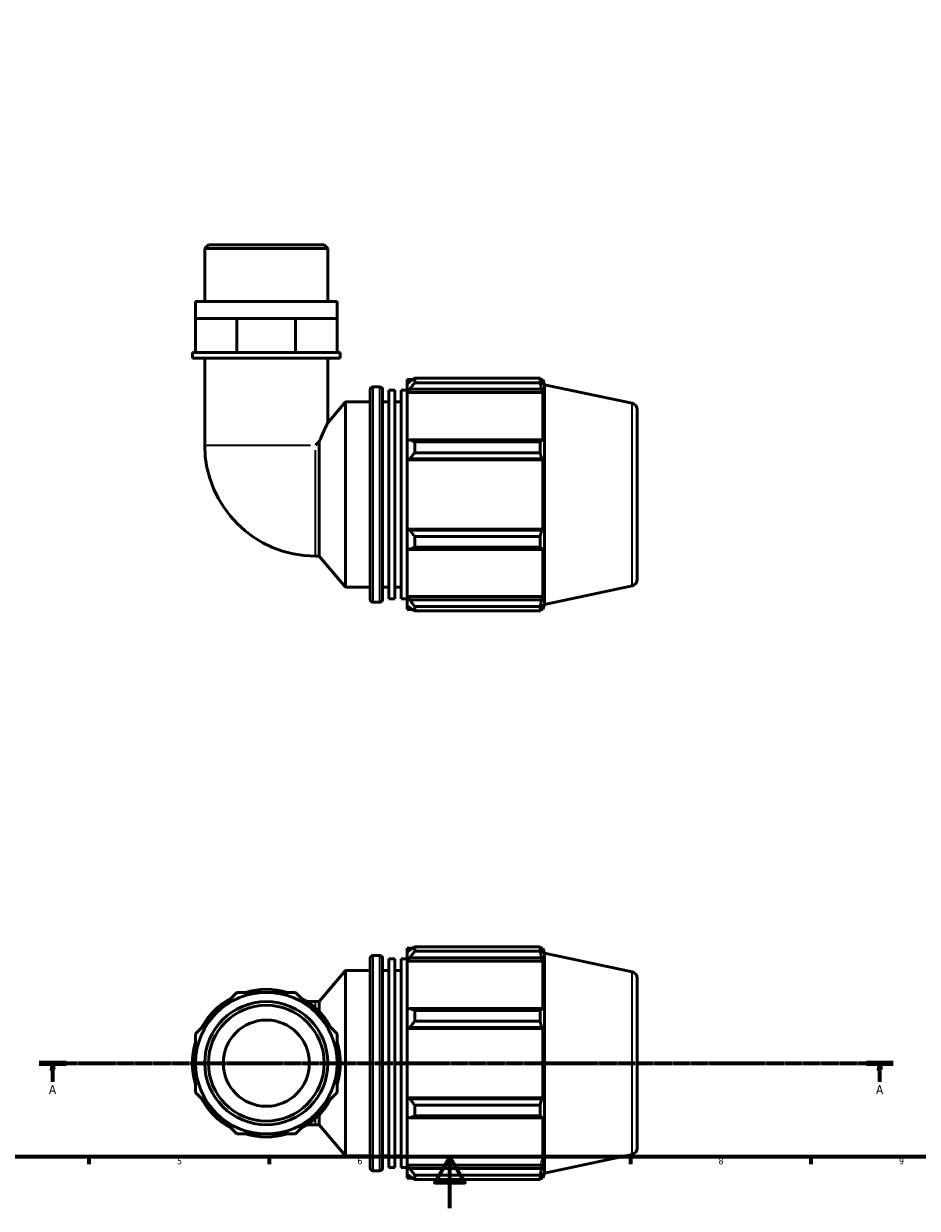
# Model space of a CAD drawing. Header units: millimetres. Extents: x 0 to 931, y 0 to 920.
# Tile 2 of 6: x 255 to 602, y 0 to 460. Entities that reach past the tile are written whole.
import ezdxf

# ---------------------------------------------------------------- set-up
doc = ezdxf.new("R2010")
doc.units = ezdxf.units.MM
doc.linetypes.add('CHAIN', pattern=[0.7087, 0.4724, -0.0591, 0.1181, -0.0591])
for name, color, linetype, lineweight in [('Border (ISO)', 7, 'Continuous', 70), ('Section Line (ISO)', 7, 'CHAIN', 70), ('Visible (ISO)', 7, 'Continuous', 50), ('Visible Narrow (ISO)', 7, 'Continuous', 35)]:
    doc.layers.add(name, color=color, linetype=linetype, lineweight=lineweight)
doc.styles.add('Label Text (ISO)', font='tahoma.ttf')
doc.styles.add('Note Text (ISO)', font='tahoma.ttf')

# ---------------------------------------------------------------- blocks, each defined once
blk = doc.blocks.new('Borders Default Border')
at = {"layer": 'Border (ISO)'}
for p, q in [((280.33, 20), (280.33, 17.1)), ((350.42, 20), (350.42, 17.1)), ((490.58, 20), (490.58, 17.1)), ((560.67, 20), (560.67, 17.1))]:
    blk.add_line(p, q, dxfattribs=at)
at = {"layer": 'Border (ISO)', "flags": 128}
for points in [[(20, 20), (20, 574), (821, 574), (821, 20), (20, 20)], [(420.5, 0), (420.5, 20), (414.73, 10), (426.27, 10), (420.5, 20)]]:
    blk.add_lwpolyline(points, dxfattribs=at)
at = {"layer": 'Border (ISO)', "color": 232, "true_color": 0xca0064, "char_height": 2.5, "attachment_point": 7, "style": 'Note Text (ISO)'}
for s, insert in [('5', (314.64, 17.05)), ('6', (384.66, 17.05)), ('7', (454.77, 17.1)), ('8', (524.81, 17.04)), ('9', (594.88, 17.05))]:
    blk.add_mtext(s, dxfattribs=dict(at, insert=insert))
blk = doc.blocks.new('2dTransSection0')
at = {"layer": 'Section Line (ISO)', "linetype": 'CHAIN'}
blk.add_line((261.1, 56.35), (592.63, 56.35), dxfattribs=at)
at = {"layer": 'Section Line (ISO)', "linetype": 'Continuous', "lineweight": 140}
for p, q in [((261.1, 56.35), (271.55, 56.35)), ((582.18, 56.35), (592.63, 56.35))]:
    blk.add_line(p, q, dxfattribs=at)
at = {"layer": 'Section Line (ISO)', "linetype": 'Continuous'}
for p, q in [((266.33, 56.35), (265.83, 53.85)), ((266.33, 53.85), (266.33, 56.35)), ((266.83, 53.85), (266.33, 56.35)), ((587.4, 56.35), (586.9, 53.85)), ((587.4, 53.85), (587.4, 56.35)), ((587.9, 53.85), (587.4, 56.35)), ((265.83, 53.85), (266.83, 53.85)), ((266.33, 49.12), (266.33, 53.85)), ((586.9, 53.85), (587.9, 53.85)), ((587.4, 49.12), (587.4, 53.85))]:
    blk.add_line(p, q, dxfattribs=at)
at = {"layer": 'Section Line (ISO)', "linetype": 'Continuous', "flags": 128}
for points in [[(266.83, 53.85), (266.33, 56.35), (265.83, 53.85), (266.83, 53.85)], [(587.9, 53.85), (587.4, 56.35), (586.9, 53.85), (587.9, 53.85)]]:
    blk.add_lwpolyline(points, dxfattribs=at)
at = {"layer": 'Section Line (ISO)'}
for points in [[(266.83, 53.85), (266.33, 56.35), (265.83, 53.85), (266.83, 53.85)], [(587.9, 53.85), (587.4, 56.35), (586.9, 53.85), (587.9, 53.85)]]:
    blk.add_solid(points, dxfattribs=at)
at = {"layer": 'Section Line (ISO)', "char_height": 3.5, "attachment_point": 7, "style": 'Label Text (ISO)'}
for insert in [(264.84, 44.35), (585.91, 44.35)]:
    blk.add_mtext('A', dxfattribs=dict(at, insert=insert))

msp = doc.modelspace()

# ---------------------------------------------------------------- linework, layer by layer
at = {"layer": 'Visible (ISO)'}
for p, q in [((326.789, 374.099), (325.355, 372.665)), ((325.355, 352.099), (325.355, 372.665)), ((373.158, 372.665), (325.355, 372.665)), ((326.789, 374.099), (371.724, 374.099)), ((371.724, 374.099), (373.158, 372.665)), ((373.158, 352.099), (373.158, 372.665)), ((376.743, 352.099), (321.77, 352.099)), ((321.77, 345.499), (321.77, 352.099)), ((376.743, 345.499), (376.743, 352.099)), ((321.77, 345.499), (329.82, 345.499)), ((321.77, 332.299), (321.77, 345.499)), ((329.82, 345.499), (337.871, 345.499)), ((337.871, 332.299), (337.871, 345.499)), ((337.871, 345.499), (349.256, 345.499)), ((349.256, 345.499), (360.642, 345.499)), ((360.642, 345.499), (368.692, 345.499)), ((360.642, 332.299), (360.642, 345.499)), ((368.692, 345.499), (376.743, 345.499)), ((376.743, 332.299), (376.743, 345.499)), ((321.77, 332.299), (320.575, 332.299)), ((320.575, 330.099), (320.575, 332.299)), ((324.027, 332.299), (321.77, 332.299)), ((335.614, 332.299), (324.027, 332.299)), ((337.871, 332.299), (335.614, 332.299)), ((341.063, 332.299), (337.871, 332.299)), ((357.449, 332.299), (341.063, 332.299)), ((360.642, 332.299), (357.449, 332.299)), ((362.899, 332.299), (360.642, 332.299)), ((374.486, 332.299), (362.899, 332.299)), ((376.743, 332.299), (374.486, 332.299)), ((377.938, 332.299), (376.743, 332.299)), ((377.938, 330.099), (377.938, 332.299)), ((377.938, 330.099), (320.575, 330.099)), ((325.355, 330.099), (325.355, 296.22)), ((373.158, 330.099), (373.158, 304.973)), ((406.856, 322.264), (406.856, 320.528)), ((406.856, 322.264), (455.519, 322.264)), ((455.519, 320.528), (455.519, 322.264)), ((389.576, 236.339), (389.576, 317.859)), ((390.576, 318.859), (393.376, 318.859)), ((394.376, 317.859), (394.376, 236.339)), ((396.776, 236.592), (396.776, 317.606)), ((396.776, 317.606), (399.176, 317.606)), ((399.176, 236.592), (399.176, 317.606)), ((401.576, 236.592), (401.576, 317.606)), ((401.576, 317.606), (403.976, 317.606)), ((403.976, 321.739), (403.976, 320.131)), ((403.976, 321.739), (406.02, 321.739)), ((404.936, 321.047), (403.976, 320.131)), ((403.976, 317.121), (403.976, 320.131)), ((403.976, 317.121), (404.936, 317.973)), ((404.936, 317.973), (456.143, 317.973)), ((455.519, 320.528), (406.856, 320.528)), ((455.79, 321.739), (456.61, 321.739)), ((456.61, 319.673), (456.143, 321.047)), ((456.143, 317.973), (456.61, 316.695)), ((457.256, 319.751), (456.61, 321.739)), ((456.61, 319.673), (456.61, 321.739)), ((457.256, 234.447), (457.256, 319.751)), ((491.276, 312.52), (457.256, 319.751)), ((373.158, 304.973), (379.976, 313.099)), ((379.976, 241.099), (379.976, 313.099)), ((379.976, 313.099), (389.576, 313.099)), ((394.376, 313.099), (396.776, 313.099)), ((399.176, 313.099), (401.576, 313.099)), ((403.976, 316.695), (403.976, 317.121)), ((403.976, 316.695), (403.976, 297.933)), ((403.976, 316.695), (456.61, 316.695)), ((456.61, 297.712), (456.61, 316.695)), ((493.256, 310.075), (493.256, 244.124)), ((369.824, 297.667), (368.378, 296.22)), ((369.824, 253.198), (369.824, 297.667)), ((404.936, 298.377), (403.976, 297.933)), ((403.976, 290.667), (403.976, 297.933)), ((456.143, 298.377), (404.936, 298.377)), ((406.856, 297.543), (406.856, 293.352)), ((406.856, 297.543), (455.519, 297.543)), ((455.519, 293.352), (455.519, 297.543)), ((456.61, 297.712), (456.143, 298.377)), ((403.976, 290.667), (404.936, 290.956)), ((403.976, 290.523), (403.976, 290.667)), ((403.976, 290.523), (403.976, 263.676)), ((403.976, 290.523), (456.61, 290.523)), ((404.936, 290.956), (456.143, 290.956)), ((455.519, 293.352), (406.856, 293.352)), ((456.143, 290.956), (456.61, 290.523)), ((456.61, 263.676), (456.61, 290.523)), ((403.976, 263.531), (403.976, 263.676)), ((403.976, 263.676), (456.61, 263.676)), ((404.936, 263.243), (403.976, 263.531)), ((403.976, 256.265), (403.976, 263.531)), ((456.143, 263.243), (404.936, 263.243)), ((456.61, 263.676), (456.143, 263.243)), ((406.856, 260.846), (406.856, 256.656)), ((406.856, 260.846), (455.519, 260.846)), ((455.519, 256.656), (455.519, 260.846)), ((368.378, 253.198), (369.824, 253.198)), ((369.824, 253.198), (379.976, 241.099)), ((403.976, 256.265), (404.936, 255.822)), ((403.976, 256.265), (403.976, 237.503)), ((404.936, 255.822), (456.143, 255.822)), ((455.519, 256.656), (406.856, 256.656)), ((456.143, 255.822), (456.61, 256.487)), ((456.61, 237.503), (456.61, 256.487)), ((379.976, 241.099), (389.576, 241.099)), ((394.376, 241.099), (396.776, 241.099)), ((399.176, 241.099), (401.576, 241.099)), ((491.276, 241.678), (457.256, 234.447)), ((390.576, 235.339), (393.376, 235.339)), ((396.776, 236.592), (399.176, 236.592)), ((401.576, 236.592), (403.976, 236.592)), ((403.976, 237.077), (403.976, 237.503)), ((403.976, 237.503), (456.61, 237.503)), ((403.976, 234.068), (403.976, 237.077)), ((404.936, 236.226), (403.976, 237.077)), ((456.143, 236.226), (404.936, 236.226)), ((456.61, 237.503), (456.143, 236.226)), ((403.976, 234.068), (404.936, 233.152)), ((403.976, 234.068), (403.976, 232.459)), ((403.976, 232.459), (406.02, 232.459)), ((406.856, 233.67), (406.856, 231.935)), ((406.856, 233.67), (455.519, 233.67)), ((455.519, 231.935), (406.856, 231.935)), ((455.519, 231.935), (455.519, 233.67)), ((455.79, 232.459), (456.61, 232.459)), ((456.143, 233.152), (456.61, 234.525)), ((456.61, 232.459), (456.61, 234.525)), ((457.256, 234.447), (456.61, 232.459)), ((406.856, 101.514), (406.856, 99.778)), ((406.856, 101.514), (455.519, 101.514)), ((455.519, 99.778), (455.519, 101.514)), ((389.576, 15.59), (389.576, 97.11)), ((390.576, 98.11), (393.376, 98.11)), ((394.376, 97.11), (394.376, 15.59)), ((396.776, 15.842), (396.776, 96.857)), ((396.776, 96.857), (399.176, 96.857)), ((399.176, 15.842), (399.176, 96.857)), ((401.576, 15.842), (401.576, 96.857)), ((401.576, 96.857), (403.976, 96.857)), ((403.976, 100.99), (403.976, 99.381)), ((403.976, 100.99), (406.02, 100.99)), ((404.936, 100.297), (403.976, 99.381)), ((403.976, 96.372), (403.976, 99.381)), ((403.976, 96.372), (404.936, 97.223)), ((404.936, 97.223), (456.143, 97.223)), ((455.519, 99.778), (406.856, 99.778)), ((455.79, 100.99), (456.61, 100.99)), ((456.61, 98.924), (456.143, 100.297)), ((456.143, 97.223), (456.61, 95.946)), ((457.256, 99.002), (456.61, 100.99)), ((456.61, 98.924), (456.61, 100.99)), ((457.256, 13.698), (457.256, 99.002)), ((491.276, 91.771), (457.256, 99.002)), ((369.824, 80.251), (379.976, 92.35)), ((379.976, 20.35), (379.976, 92.35)), ((379.976, 92.35), (389.576, 92.35)), ((394.376, 92.35), (396.776, 92.35)), ((399.176, 92.35), (401.576, 92.35)), ((403.976, 95.946), (403.976, 96.372)), ((403.976, 95.946), (403.976, 77.184)), ((403.976, 95.946), (456.61, 95.946)), ((456.61, 76.962), (456.61, 95.946)), ((493.256, 89.325), (493.256, 23.374)), ((337.871, 83.836), (329.82, 75.786)), ((349.256, 83.836), (337.871, 83.836)), ((360.642, 83.836), (349.256, 83.836)), ((368.692, 75.786), (360.642, 83.836)), ((368.378, 80.251), (365.111, 80.251)), ((368.378, 80.251), (369.824, 80.251)), ((369.824, 76.34), (369.824, 80.251)), ((329.82, 75.786), (321.77, 67.735)), ((376.743, 67.735), (368.692, 75.786)), ((404.936, 77.627), (403.976, 77.184)), ((403.976, 69.917), (403.976, 77.184)), ((456.143, 77.627), (404.936, 77.627)), ((406.856, 76.793), (406.856, 72.603)), ((406.856, 76.793), (455.519, 76.793)), ((455.519, 72.603), (455.519, 76.793)), ((456.61, 76.962), (456.143, 77.627)), ((403.976, 69.917), (404.936, 70.206)), ((403.976, 69.773), (403.976, 69.917)), ((403.976, 69.773), (403.976, 42.926)), ((403.976, 69.773), (456.61, 69.773)), ((404.936, 70.206), (456.143, 70.206)), ((455.519, 72.603), (406.856, 72.603)), ((456.143, 70.206), (456.61, 69.773)), ((456.61, 42.926), (456.61, 69.773)), ((321.77, 67.735), (321.77, 56.35)), ((376.743, 56.35), (376.743, 67.735)), ((321.77, 56.35), (321.77, 44.964)), ((376.743, 44.964), (376.743, 56.35)), ((321.77, 44.964), (329.82, 36.914)), ((368.692, 36.914), (376.743, 44.964)), ((403.976, 42.782), (403.976, 42.926)), ((403.976, 42.926), (456.61, 42.926)), ((403.976, 35.516), (403.976, 42.782)), ((404.936, 42.493), (403.976, 42.782)), ((456.143, 42.493), (404.936, 42.493)), ((456.61, 42.926), (456.143, 42.493)), ((329.82, 36.914), (337.871, 28.863)), ((360.642, 28.863), (368.692, 36.914)), ((406.856, 40.097), (406.856, 35.906)), ((406.856, 40.097), (455.519, 40.097)), ((455.519, 35.906), (455.519, 40.097)), ((365.111, 32.448), (368.378, 32.448)), ((368.378, 32.448), (369.824, 32.448)), ((369.824, 32.448), (369.824, 36.36)), ((369.824, 32.448), (379.976, 20.35)), ((403.976, 35.516), (403.976, 16.753)), ((403.976, 35.516), (404.936, 35.072)), ((404.936, 35.072), (456.143, 35.072)), ((455.519, 35.906), (406.856, 35.906)), ((456.143, 35.072), (456.61, 35.737)), ((456.61, 16.753), (456.61, 35.737)), ((337.871, 28.863), (349.256, 28.863)), ((349.256, 28.863), (360.642, 28.863)), ((379.976, 20.35), (389.576, 20.35)), ((394.376, 20.35), (396.776, 20.35)), ((399.176, 20.35), (401.576, 20.35)), ((491.276, 20.929), (457.256, 13.698)), ((390.576, 14.59), (393.376, 14.59)), ((396.776, 15.842), (399.176, 15.842)), ((401.576, 15.842), (403.976, 15.842)), ((403.976, 16.328), (403.976, 16.753)), ((403.976, 16.753), (456.61, 16.753)), ((403.976, 13.318), (403.976, 16.328)), ((404.936, 15.476), (403.976, 16.328)), ((456.143, 15.476), (404.936, 15.476)), ((456.61, 16.753), (456.143, 15.476)), ((403.976, 13.318), (403.976, 11.71)), ((403.976, 13.318), (404.936, 12.402)), ((403.976, 11.71), (406.02, 11.71)), ((406.856, 12.921), (406.856, 11.185)), ((406.856, 12.921), (455.519, 12.921)), ((455.519, 11.185), (406.856, 11.185)), ((455.519, 11.185), (455.519, 12.921)), ((455.79, 11.71), (456.61, 11.71)), ((456.143, 12.402), (456.61, 13.776)), ((456.61, 11.71), (456.61, 13.776)), ((457.256, 13.698), (456.61, 11.71))]:
    msp.add_line(p, q, dxfattribs=at)
for radius in [27.487, 23.902, 22.467, 16.731]:
    msp.add_circle((349.256, 56.35), radius, dxfattribs=at)
for centre, radius, start, end in [((390.576, 317.859), 1, 90, 180), ((393.376, 317.859), 1, 0, 90), ((490.756, 310.075), 2.5, 0, 78), ((368.378, 296.22), 43.023, 180, 270), ((490.756, 244.124), 2.5, 282, 0), ((390.576, 236.339), 1, 180, 270), ((393.376, 236.339), 1, 270, 0), ((390.576, 97.11), 1, 90, 180), ((393.376, 97.11), 1, 0, 90), ((490.756, 89.325), 2.5, 0, 78), ((349.256, 56.35), 28.682, 73.40216, 106.59784), ((349.256, 56.35), 28.682, 118.40216, 151.59784), ((349.256, 56.35), 28.682, 28.40216, 61.59784), ((349.256, 56.35), 28.682, 163.40216, 196.59784), ((349.256, 56.35), 28.682, 343.40216, 16.59784), ((349.256, 56.35), 28.682, 208.40216, 241.59784), ((349.256, 56.35), 28.682, 298.40216, 331.59784), ((349.256, 56.35), 28.682, 253.40216, 286.59784), ((490.756, 23.374), 2.5, 282, 0), ((390.576, 15.59), 1, 180, 270), ((393.376, 15.59), 1, 270, 0)]:
    msp.add_arc(centre, radius, start, end, dxfattribs=at)
for points, weights in [([(406.856, 322.264), (405.858, 321.643), (404.936, 321.047)], [1.01791895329, 1.01266050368, 1.00660682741]), ([(455.519, 322.264), (455.843, 321.643), (456.143, 321.047)], [1, 1.0012345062, 1.00165219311]), ([(404.936, 317.973), (405.858, 319.224), (406.856, 320.528)], [1.00660682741, 1.01266050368, 1.01791895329]), ([(456.143, 317.973), (455.843, 319.224), (455.519, 320.528)], [1.00165219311, 1.0012345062, 1]), ([(406.856, 297.543), (405.858, 297.968), (404.936, 298.377)], [1.01791895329, 1.01266050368, 1.00660682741]), ([(455.519, 297.543), (455.843, 297.968), (456.143, 298.377)], [1, 1.0012345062, 1.00165219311]), ([(404.936, 290.956), (405.858, 292.13), (406.856, 293.352)], [1.00660682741, 1.01266050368, 1.01791895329]), ([(456.143, 290.956), (455.843, 292.13), (455.519, 293.352)], [1.00165219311, 1.0012345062, 1]), ([(406.856, 260.846), (405.858, 262.069), (404.936, 263.243)], [1.01791895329, 1.01266050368, 1.00660682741]), ([(455.519, 260.846), (455.843, 262.069), (456.143, 263.243)], [1, 1.0012345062, 1.00165219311]), ([(404.936, 255.822), (405.858, 256.23), (406.856, 256.656)], [1.00660682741, 1.01266050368, 1.01791895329]), ([(456.143, 255.822), (455.843, 256.23), (455.519, 256.656)], [1.00165219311, 1.0012345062, 1]), ([(406.856, 233.67), (405.858, 234.974), (404.936, 236.226)], [1.01791895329, 1.01266050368, 1.00660682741]), ([(455.519, 233.67), (455.843, 234.974), (456.143, 236.226)], [1, 1.0012345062, 1.00165219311]), ([(404.936, 233.152), (405.858, 232.556), (406.856, 231.935)], [1.00660682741, 1.01266050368, 1.01791895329]), ([(456.143, 233.152), (455.843, 232.556), (455.519, 231.935)], [1.00165219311, 1.0012345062, 1]), ([(406.856, 101.514), (405.858, 100.893), (404.936, 100.297)], [1.01791895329, 1.01266050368, 1.00660682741]), ([(455.519, 101.514), (455.843, 100.893), (456.143, 100.297)], [1, 1.0012345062, 1.00165219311]), ([(404.936, 97.223), (405.858, 98.475), (406.856, 99.778)], [1.00660682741, 1.01266050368, 1.01791895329]), ([(456.143, 97.223), (455.843, 98.475), (455.519, 99.778)], [1.00165219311, 1.0012345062, 1]), ([(406.856, 76.793), (405.858, 77.219), (404.936, 77.627)], [1.01791895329, 1.01266050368, 1.00660682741]), ([(455.519, 76.793), (455.843, 77.219), (456.143, 77.627)], [1, 1.0012345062, 1.00165219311]), ([(404.936, 70.206), (405.858, 71.38), (406.856, 72.603)], [1.00660682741, 1.01266050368, 1.01791895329]), ([(456.143, 70.206), (455.843, 71.38), (455.519, 72.603)], [1.00165219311, 1.0012345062, 1]), ([(406.856, 40.097), (405.858, 41.319), (404.936, 42.493)], [1.01791895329, 1.01266050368, 1.00660682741]), ([(455.519, 40.097), (455.843, 41.319), (456.143, 42.493)], [1, 1.0012345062, 1.00165219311]), ([(404.936, 35.072), (405.858, 35.481), (406.856, 35.906)], [1.00660682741, 1.01266050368, 1.01791895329]), ([(456.143, 35.072), (455.843, 35.481), (455.519, 35.906)], [1.00165219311, 1.0012345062, 1]), ([(406.856, 12.921), (405.858, 14.225), (404.936, 15.476)], [1.01791895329, 1.01266050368, 1.00660682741]), ([(455.519, 12.921), (455.843, 14.225), (456.143, 15.476)], [1, 1.0012345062, 1.00165219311]), ([(404.936, 12.402), (405.858, 11.806), (406.856, 11.185)], [1.00660682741, 1.01266050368, 1.01791895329]), ([(456.143, 12.402), (455.843, 11.806), (455.519, 11.185)], [1.00165219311, 1.0012345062, 1])]:
    msp.add_rational_spline(points, weights, degree=2, dxfattribs=at)
msp.add_open_spline([(369.824, 297.667), (369.916, 297.886), (370.008, 298.102), (370.689, 299.698), (371.259, 300.958), (372.116, 302.809), (372.495, 303.603), (372.887, 304.417), (372.989, 304.628), (373.125, 304.906), (373.158, 304.973), (373.158, 304.973)], degree=3, knots=[9.2586205, 9.2586205, 9.2586205, 9.2586205, 9.336698, 9.336698, 9.8425027, 9.8425027, 10.2729971, 10.2729971, 10.4882444, 10.4882444, 10.7034916, 10.7034916, 10.7034916, 10.7034916], dxfattribs=at)
at = {"layer": 'Visible Narrow (ISO)'}
for p, q in [((390.576, 318.345), (390.576, 235.853)), ((393.376, 235.853), (393.376, 318.345)), ((491.276, 242.114), (491.276, 312.084)), ((325.541, 296.22), (366.442, 296.22)), ((368.378, 253.384), (368.378, 294.285)), ((390.576, 97.595), (390.576, 15.104)), ((393.376, 15.104), (393.376, 97.595)), ((491.276, 21.365), (491.276, 91.334)), ((368.378, 77.97), (368.378, 80.245)), ((368.378, 32.455), (368.378, 34.729))]:
    msp.add_line(p, q, dxfattribs=at)

# ---------------------------------------------------------------- block references
msp.add_blockref('Borders Default Border', (0, 0))
at = {"layer": 'Section Line (ISO)'}
msp.add_blockref('2dTransSection0', (0, 0), dxfattribs=at)

doc.saveas('drawing.dxf')
